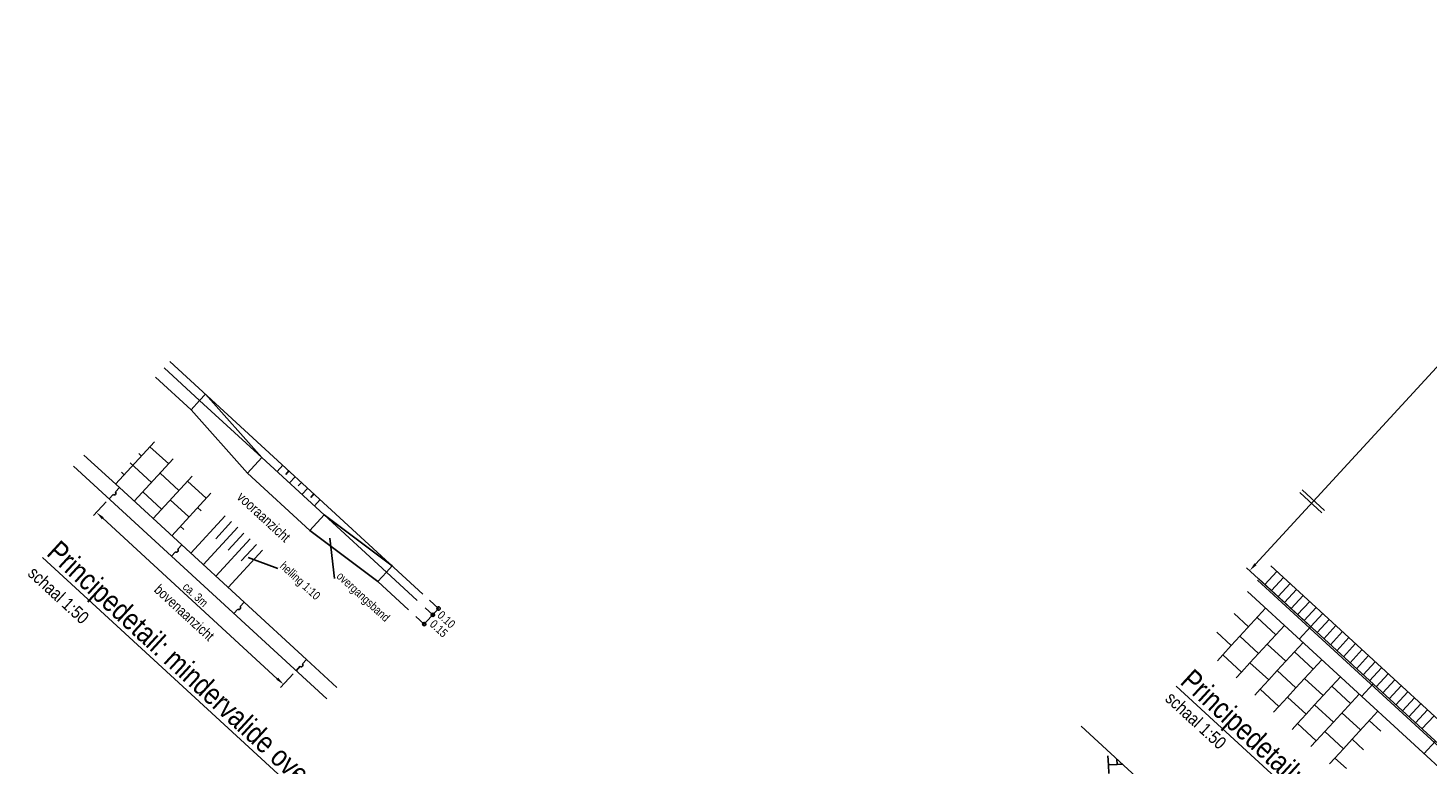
# Model space of a CAD drawing. Header units: metres. Extents: x 111546 to 149831, y 498798 to 507863.
# Tile 109 of 256: x 113027 to 113044, y 500893 to 500901. Entities that reach past the tile are written whole.
import ezdxf

# ---------------------------------------------------------------- set-up
doc = ezdxf.new("R2010")
doc.units = ezdxf.units.M
doc.linetypes.add('DASHDOT', pattern=[25.4, 12.7, -6.35, 0, -6.35])
for name, color, linetype in [('0-aanduiding', 3, 'Continuous'), ('0-grenslijn', 3, 'DASHDOT'), ('0-maatvoering', 3, 'Continuous'), ('0-tekst detail', 4, 'Continuous'), ('3-opsluiting', 2, 'Continuous'), ('3-steen', 3, 'Continuous'), ('3-tegels', 3, 'Continuous')]:
    doc.layers.add(name, color=color, linetype=linetype)
doc.styles.add('Zaanstad', font='ARIALN.TTF')
doc.dimstyles.new('1-50', dxfattribs={"dimtxt": 0.1, "dimasz": 0.1, "dimexe": 0.05, "dimexo": 0.05, "dimgap": 0.025, "dimtad": 1, "dimzin": 0, "dimdsep": 46, "dimtxsty": 'Zaanstad', "dimcen": 0, "dimclrd": 256, "dimclre": 256, "dimclrt": 256, "dimadec": 0, "dimazin": 0, "dimtfac": 1, "dimtofl": 0, "dimtmove": 0, "dimatfit": 3, "dimfxl": 1, "dimtfill": 1, "dimtolj": 1, "dimtzin": 0, "dimlwd": -1, "dimlwe": -1, "dimarcsym": 0})

# ---------------------------------------------------------------- blocks, each defined once
blk = doc.blocks.new('*D645')
at = {"layer": '0-maatvoering', "transparency": 16777216}
for p, q in [((113028.385, 500895.766), (113028.236, 500895.604)), ((113028.344, 500895.573), (113030.405, 500893.678)), ((113030.594, 500893.736), (113030.445, 500893.574))]:
    blk.add_line(p, q, dxfattribs=at)
for points in [[(113028.355, 500895.585), (113028.333, 500895.561), (113028.27, 500895.641)], [(113030.417, 500893.69), (113030.394, 500893.666), (113030.479, 500893.611)]]:
    blk.add_solid(points, dxfattribs=at)
at = {"layer": 'Defpoints', "color": 0, "transparency": 16777216}
for p in [(113028.419, 500895.802), (113030.628, 500893.772), (113030.479, 500893.611)]:
    blk.add_point(p, dxfattribs=at)
at = {"layer": '0-maatvoering', "transparency": 16777216, "insert": (113029.439, 500894.67), "char_height": 0.1, "attachment_point": 5, "rotation": 317.4144, "style": 'Zaanstad', "bg_fill": 3, "box_fill_scale": 1.1, "bg_fill_color": 9, "bg_fill_true_color": 13158600, "bg_fill_transparency": 0}
blk.add_mtext('\\A1;ca. 3m', dxfattribs=at)
blk = doc.blocks.new('*D648')
at = {"layer": '0-maatvoering', "transparency": 16777216}
for p, q in [((113048.506, 500900.639), (113047.717, 500901.364)), ((113041.962, 500895.029), (113047.686, 500901.257)), ((113042.647, 500894.264), (113041.858, 500894.989))]:
    blk.add_line(p, q, dxfattribs=at)
for points in [[(113047.674, 500901.268), (113047.699, 500901.246), (113047.754, 500901.331)], [(113041.95, 500895.04), (113041.975, 500895.018), (113041.895, 500894.955)]]:
    blk.add_solid(points, dxfattribs=at)
at = {"layer": 'Defpoints', "color": 0, "transparency": 16777216}
for p in [(113047.754, 500901.331), (113048.543, 500900.605), (113042.684, 500894.23)]:
    blk.add_point(p, dxfattribs=at)
at = {"layer": '0-maatvoering', "transparency": 16777216, "insert": (113044.768, 500898.194), "char_height": 0.1, "attachment_point": 5, "rotation": 47.4144, "style": 'Zaanstad', "bg_fill": 3, "box_fill_scale": 1.1, "bg_fill_color": 9, "bg_fill_true_color": 13158600, "bg_fill_transparency": 0}
blk.add_mtext('\\A1;minimaal 11.00', dxfattribs=at)

msp = doc.modelspace()

# ---------------------------------------------------------------- linework, layer by layer
at = {"layer": '0-aanduiding'}
for p, q in [((113031.0823, 500894.8609), (113031.0258, 500895.3394)), ((113030.4124, 500894.9798), (113030.061, 500895.1104))]:
    msp.add_line(p, q, dxfattribs=at)
at = {"layer": '0-grenslijn'}
for p, q in [((113042.7799, 500895.6666), (113042.5158, 500895.9094)), ((113042.7484, 500895.6371), (113042.4866, 500895.8777)), ((113039.9018, 500893.1186), (113044.55, 500888.8465))]:
    msp.add_line(p, q, dxfattribs=at)
at = {"layer": '0-maatvoering'}
for p, q in [((113032.2035, 500894.606), (113032.3115, 500894.5067)), ((113032.0431, 500894.4138), (113032.1423, 500894.3227)), ((113032.1423, 500894.3227), (113032.3115, 500894.5067)), ((113032.1542, 500894.5155), (113032.2438, 500894.4331))]:
    msp.add_line(p, q, dxfattribs=at)
for centre in [(113032.2438, 500894.4331), (113032.3115, 500894.5067), (113032.1423, 500894.3227)]:
    msp.add_circle(centre, 0.02, dxfattribs=at)
at = {"layer": '3-opsluiting'}
for p, q in [((113029.1369, 500897.4244), (113032.1262, 500894.6771)), ((113028.9677, 500897.2404), (113029.3867, 500896.8553)), ((113029.3867, 500896.8553), (113029.4882, 500896.9658)), ((113029.4882, 500896.9658), (113029.5559, 500897.0394)), ((113030.2245, 500896.2891), (113029.5559, 500897.0394)), ((113029.3867, 500896.8553), (113030.0553, 500896.105)), ((113028.1219, 500896.32), (113028.5408, 500895.935)), ((113030.0553, 500896.105), (113030.2245, 500896.2891)), ((113028.0001, 500896.1875), (113030.9893, 500893.4401)), ((113030.0553, 500896.105), (113030.7915, 500895.4283)), ((113028.5408, 500895.935), (113028.4935, 500895.8834)), ((113028.5408, 500895.935), (113029.2771, 500895.2583)), ((113028.4664, 500895.854), (113028.419, 500895.8025)), ((113030.7915, 500895.4283), (113030.9607, 500895.6124)), ((113030.9607, 500895.6124), (113031.7647, 500895.0093)), ((113031.5955, 500894.8252), (113030.7915, 500895.4283)), ((113029.2771, 500895.2583), (113029.2297, 500895.2068)), ((113029.2771, 500895.2583), (113030.0134, 500894.5816)), ((113029.2027, 500895.1773), (113029.1553, 500895.1258)), ((113031.5955, 500894.8252), (113031.697, 500894.9357)), ((113031.697, 500894.9357), (113031.7647, 500895.0093)), ((113031.5955, 500894.8252), (113031.957, 500894.493)), ((113041.9883, 500894.8422), (113046.0927, 500891.0698)), ((113042.0018, 500894.8569), (113046.1063, 500891.0845)), ((113030.0134, 500894.5816), (113029.966, 500894.5301)), ((113030.0134, 500894.5816), (113030.7496, 500893.9049)), ((113041.8665, 500894.7097), (113045.9709, 500890.9373)), ((113029.9389, 500894.5006), (113029.8915, 500894.4491)), ((113042.6156, 500894.2927), (113042.4803, 500894.1455)), ((113030.7496, 500893.9049), (113030.7023, 500893.8534)), ((113030.7496, 500893.9049), (113031.1111, 500893.5727)), ((113030.6752, 500893.8239), (113030.6278, 500893.7724)), ((113043.3519, 500893.6161), (113043.2165, 500893.4688)), ((113044.0882, 500892.9394), (113043.9528, 500892.7921))]:
    msp.add_line(p, q, dxfattribs=at)
msp.add_lwpolyline([(113029.0693, 500897.3508), (113029.4882, 500896.9658), (113030.2245, 500896.2891), (113030.9607, 500895.6124), (113031.697, 500894.9357), (113032.0585, 500894.6034)], dxfattribs=at)
for centre in [(113028.4799, 500895.8687), (113029.2162, 500895.192), (113029.9525, 500894.5153), (113030.6887, 500893.8386)]:
    msp.add_arc(centre, 0.02, 227.41424, 47.41451, dxfattribs=at)
at = {"layer": '3-steen'}
for p, q in [((113042.2166, 500894.9447), (113042.0745, 500894.7901)), ((113042.1439, 500895.0115), (113046.2484, 500891.2392)), ((113042.2939, 500894.8737), (113042.1518, 500894.7191)), ((113042.3712, 500894.8026), (113042.2291, 500894.648)), ((113042.4485, 500894.7316), (113042.3064, 500894.577)), ((113042.5258, 500894.6605), (113042.3837, 500894.5059)), ((113042.6031, 500894.5895), (113042.461, 500894.4349)), ((113042.6804, 500894.5184), (113042.5383, 500894.3638)), ((113042.7577, 500894.4474), (113042.6156, 500894.2927)), ((113042.835, 500894.3763), (113042.6929, 500894.2217)), ((113042.9123, 500894.3053), (113042.7702, 500894.1506)), ((113042.9896, 500894.2342), (113042.8475, 500894.0796)), ((113043.067, 500894.1632), (113042.9249, 500894.0085)), ((113043.1443, 500894.0921), (113043.0022, 500893.9375)), ((113043.2216, 500894.021), (113043.0795, 500893.8664)), ((113043.2989, 500893.95), (113043.1568, 500893.7954)), ((113043.3762, 500893.8789), (113043.2341, 500893.7243)), ((113043.4535, 500893.8079), (113043.3114, 500893.6533)), ((113043.5308, 500893.7368), (113043.3887, 500893.5822)), ((113043.6081, 500893.6658), (113043.466, 500893.5112)), ((113043.6854, 500893.5947), (113043.5433, 500893.4401)), ((113043.7627, 500893.5237), (113043.6206, 500893.3691)), ((113043.84, 500893.4526), (113043.6979, 500893.298)), ((113043.9173, 500893.3816), (113043.7752, 500893.227)), ((113043.9947, 500893.3105), (113043.8525, 500893.1559)), ((113044.072, 500893.2395), (113043.9299, 500893.0849)), ((113040.2202, 500892.765), (113040.2246, 500892.6605)), ((113040.3291, 500892.6649), (113040.2246, 500892.6605)), ((113040.2246, 500892.6605), (113040.229, 500892.5559)), ((113040.3265, 500892.7283), (113040.3291, 500892.6649)), ((113040.3925, 500892.6676), (113040.3291, 500892.6649))]:
    msp.add_line(p, q, dxfattribs=at)
at = {"layer": '3-tegels'}
for p, q in [((113028.9566, 500896.4777), (113028.4958, 500895.9763)), ((113028.9018, 500896.4181), (113029.1227, 500896.2151)), ((113028.6669, 500896.2265), (113028.9197, 500895.9942)), ((113029.1775, 500896.2747), (113028.7167, 500895.7733)), ((113028.7684, 500896.337), (113028.8003, 500896.3076)), ((113028.5654, 500896.1161), (113028.5973, 500896.0868)), ((113029.3984, 500896.0717), (113028.9376, 500895.5703)), ((113029.0212, 500896.1046), (113029.2421, 500895.9016)), ((113030.4026, 500896.1253), (113030.4703, 500896.1989)), ((113030.5499, 500895.99), (113030.6176, 500896.0636)), ((113028.8182, 500895.8838), (113029.0391, 500895.6808)), ((113029.3436, 500896.0121), (113029.5645, 500895.8091)), ((113030.6971, 500895.8546), (113030.7648, 500895.9283)), ((113029.1406, 500895.7912), (113029.3615, 500895.5882)), ((113029.6193, 500895.8687), (113029.1585, 500895.3673)), ((113030.8444, 500895.7193), (113030.9121, 500895.7929)), ((113029.3846, 500895.1595), (113029.7906, 500895.6013)), ((113029.463, 500895.6986), (113029.5047, 500895.6603)), ((113029.26, 500895.4777), (113029.3017, 500895.4394)), ((113029.5318, 500895.0242), (113029.9378, 500895.4659)), ((113029.6791, 500894.8888), (113030.0851, 500895.3306)), ((113029.8263, 500894.7535), (113030.2324, 500895.1952)), ((113041.7091, 500894.4468), (113041.8798, 500894.29)), ((113042.0828, 500894.5108), (113041.7783, 500894.1795)), ((113041.9813, 500894.4004), (113042.2021, 500894.1974)), ((113042.3036, 500894.3078), (113041.9991, 500893.9765)), ((113041.5061, 500894.2259), (113041.6768, 500894.0691)), ((113041.6768, 500894.0691), (113041.5753, 500893.9586)), ((113041.7783, 500894.1795), (113041.6768, 500894.0691)), ((113041.7783, 500894.1795), (113041.9991, 500893.9765)), ((113042.1006, 500894.087), (113042.3215, 500893.8839)), ((113042.5245, 500894.1048), (113042.22, 500893.7735)), ((113041.5753, 500893.9586), (113041.5123, 500893.8902)), ((113041.5753, 500893.9586), (113041.7961, 500893.7556)), ((113041.9991, 500893.9765), (113041.8976, 500893.8661)), ((113042.423, 500893.9944), (113042.6439, 500893.7914)), ((113042.7454, 500893.9018), (113042.4409, 500893.5705)), ((113041.7961, 500893.7556), (113041.7332, 500893.6872)), ((113041.8976, 500893.8661), (113041.7961, 500893.7556)), ((113041.8976, 500893.8661), (113042.1185, 500893.6631)), ((113042.22, 500893.7735), (113042.1185, 500893.6631)), ((113042.22, 500893.7735), (113042.4409, 500893.5705)), ((113042.1185, 500893.6631), (113042.017, 500893.5526)), ((113042.4409, 500893.5705), (113042.3394, 500893.4601)), ((113042.5424, 500893.6809), (113042.7633, 500893.4779)), ((113042.9663, 500893.6988), (113042.6618, 500893.3675)), ((113042.8648, 500893.5884), (113043.0857, 500893.3854)), ((113042.017, 500893.5526), (113041.9541, 500893.4842)), ((113042.017, 500893.5526), (113042.2379, 500893.3496)), ((113042.3394, 500893.4601), (113042.2379, 500893.3496)), ((113042.3394, 500893.4601), (113042.5603, 500893.257)), ((113043.1872, 500893.4958), (113042.8827, 500893.1645)), ((113042.2379, 500893.3496), (113042.175, 500893.2811)), ((113042.5603, 500893.257), (113042.4588, 500893.1466)), ((113042.6618, 500893.3675), (113042.5603, 500893.257)), ((113042.6618, 500893.3675), (113042.8827, 500893.1645)), ((113042.9842, 500893.2749), (113043.205, 500893.0719)), ((113043.4081, 500893.2928), (113043.1035, 500892.9615)), ((113042.4588, 500893.1466), (113042.3958, 500893.0781)), ((113042.4588, 500893.1466), (113042.6797, 500892.9436)), ((113042.8827, 500893.1645), (113042.7812, 500893.054)), ((113043.3065, 500893.1824), (113043.4421, 500893.0578)), ((113042.6797, 500892.9436), (113042.6167, 500892.8751)), ((113042.7812, 500893.054), (113042.6797, 500892.9436)), ((113042.7812, 500893.054), (113043.002, 500892.851)), ((113043.1035, 500892.9615), (113043.002, 500892.851)), ((113043.1035, 500892.9615), (113043.2391, 500892.8369)), ((113042.9005, 500892.7406), (113042.8376, 500892.6721)), ((113043.002, 500892.851), (113042.9005, 500892.7406)), ((113042.9005, 500892.7406), (113043.0361, 500892.616))]:
    msp.add_line(p, q, dxfattribs=at)
at = {"layer": '3-tegels', "color": 4}
for p, q in [((113030.5067, 500896.0908), (113030.5439, 500896.1313)), ((113030.654, 500895.9554), (113030.6912, 500895.9959)), ((113030.8012, 500895.8201), (113030.8384, 500895.8606)), ((113029.6788, 500895.3318), (113029.8642, 500895.5336)), ((113029.8261, 500895.1965), (113030.0115, 500895.3982)), ((113029.9808, 500895.0693), (113030.1587, 500895.2629))]:
    msp.add_line(p, q, dxfattribs=at)

# ---------------------------------------------------------------- texts
at = {"color": 1, "linetype": 'Continuous', "style": 'Zaanstad'}
for s, rotation, p in [('%%UPrincipedetail: mindervalide oversteekplaats', 317.41437, (113027.6672, 500895.1454)), ('%%UPrincipedetail: haakssparkeren', 317.42939, (113041.0601, 500893.6267))]:
    msp.add_text(s, height=0.25, rotation=rotation, dxfattribs=at).set_placement(p)
at = {"color": 2, "linetype": 'Continuous', "style": 'Zaanstad'}
for p in [(113027.4472, 500894.9061), (113040.8846, 500893.427)]:
    msp.add_text('schaal 1:50', height=0.15, rotation=317.41437, dxfattribs=at).set_placement(p)
at = {"layer": '0-aanduiding', "style": 'Zaanstad'}
for s, p in [('helling 1:10', (113030.4277, 500894.9963)), ('overgangsband', (113031.0975, 500894.8775)), ('0.10', (113032.2884, 500894.4152)), ('0.15', (113032.1988, 500894.3089))]:
    msp.add_text(s, height=0.1, rotation=317.41437, dxfattribs=at).set_placement(p)
at = {"layer": '0-tekst detail', "color": 2, "style": 'Zaanstad'}
for s, p in [('vooraanzicht', (113029.9188, 500895.8094)), ('bovenaanzicht', (113028.941, 500894.7147))]:
    msp.add_text(s, height=0.12, rotation=317.41437, dxfattribs=at).set_placement(p)

# ---------------------------------------------------------------- next in the draw order: dimensions: what is measured, and where the dimension line sits
at = {"layer": '0-maatvoering'}
dim = msp.add_aligned_dim(p1=(113042.6837, 500894.2302), p2=(113048.5431, 500900.6054), distance=1.0715, text='minimaal 11.00', dimstyle='1-50', dxfattribs=at)
dim.commit()
dim.dimension.update_dxf_attribs({"geometry": '*D648', "text_midpoint": (113044.7684, 500898.1944)})
dim = msp.add_linear_dim(base=(113030.4791, 500893.6105), p1=(113028.419, 500895.8025), p2=(113030.6278, 500893.7724), angle=317.41437, text='ca. 3m', dimstyle='1-50', dxfattribs=at)
dim.commit()
dim.dimension.update_dxf_attribs({"geometry": '*D645', "text_midpoint": (113029.3875, 500894.6138), "dimtype": 161})

doc.saveas('drawing.dxf')
